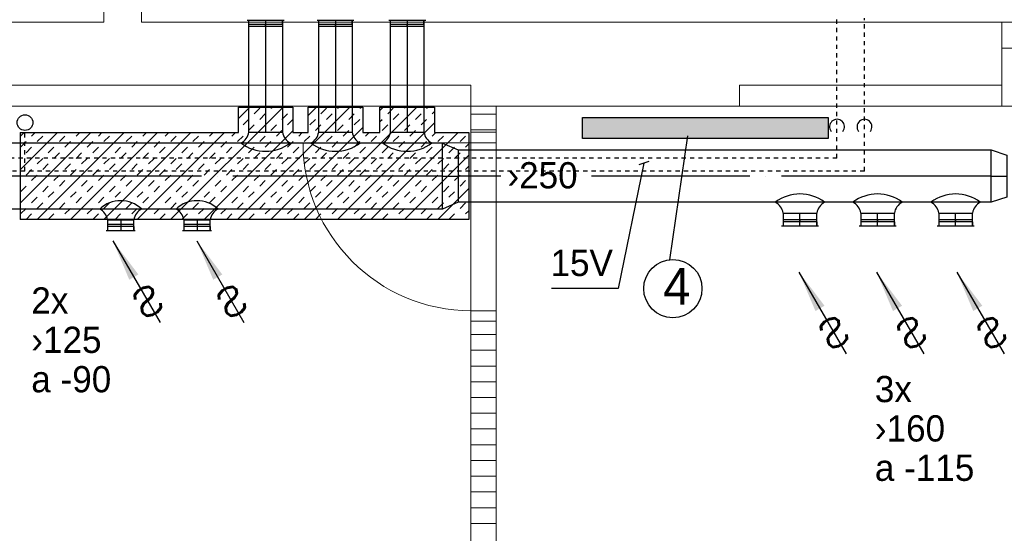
# Model space of a CAD drawing. Header units: millimetres. Extents: x 0 to 75740, y 0 to 52484.
# Tile 4 of 33: x 43855 to 48547, y 11578 to 14025. Entities that reach past the tile are written whole.
import ezdxf
from ezdxf.enums import TextEntityAlignment as Align

# ---------------------------------------------------------------- set-up
doc = ezdxf.new("R2010")
doc.units = ezdxf.units.MM
doc.header["$LTSCALE"] = 50
doc.header["$MEASUREMENT"] = 0
doc.header["$PDMODE"] = 1
doc.linetypes.add('2V-CENT', pattern=[23, 20, -1.5, 0, -1.5])
doc.linetypes.add('V-GOMD', pattern=[0.8, 0.4, -0.4])
doc.layers.get('0').update_dxf_attribs({"linetype": 'CONTINUOUS'})
for name, color, linetype in [('20600A200D001$0$A12-HEL1', 251, 'CONTINUOUS'), ('20600A200D001$0$A12-HEL4', 251, 'CONTINUOUS'), ('20600A200D001$0$A24-HEL1', 251, 'CONTINUOUS'), ('20600A200D001$0$A24-HEL2', 251, 'CONTINUOUS'), ('20600A200D001$0$A24-HEL3', 251, 'CONTINUOUS'), ('20600A200D001$0$A24-SKR1', 251, 'CONTINUOUS'), ('V060-', 3, 'CONTINUOUS'), ('V061-', 1, 'CONTINUOUS'), ('V070-', 3, 'CONTINUOUS'), ('V071-', 1, 'CONTINUOUS'), ('V100', 1, 'CONTINUOUS'), ('V100-', 6, 'CONTINUOUS'), ('V101-', 1, 'CONTINUOUS')]:
    doc.layers.add(name, color=color, linetype=linetype)
doc.styles.add('FISO', font='fiso')
doc.styles.add('SIMPLEX', font='SIMPLEX')

# ---------------------------------------------------------------- blocks, each defined once
blk = doc.blocks.new('VAGG_P', base_point=(16250.5, 22586.5))
for p, q in [((16250, 22587.5), (16251, 22587.5)), ((16250, 22587.5), (16250, 22586.5)), ((16251, 22587.5), (16251, 22586.5))]:
    blk.add_line(p, q)
at = {"color": 6}
blk.add_line((16249.95, 22586.5), (16251.05, 22586.5), dxfattribs=at)
blk = doc.blocks.new('C3A', base_point=(16246, 22590.5))
at = {"color": 0, "linetype": 'ByBlock'}
blk.add_line((16247, 22590.5), (16246, 22590.5), dxfattribs=at)
blk = doc.blocks.new('K3A', base_point=(16246, 22590.5))
at = {"color": 0, "linetype": 'ByBlock'}
for p, q in [((16246, 22591), (16247, 22591)), ((16247, 22591), (16247, 22590)), ((16247, 22590), (16246, 22590))]:
    blk.add_line(p, q, dxfattribs=at)
blk = doc.blocks.new('33A', base_point=(16246, 22590.5))
blk.add_point((16247, 22590.5))
at = {"color": 0, "linetype": 'ByBlock'}
blk.add_blockref('K3A', (16246, 22590.5), dxfattribs=at)
at = {"color": 1, "linetype": '2V-CENT'}
blk.add_blockref('C3A', (16246, 22590.5), dxfattribs=at)
at = {"style": 'SIMPLEX', "flags": 3}
blk.add_attdef('0', (16246, 22590.5), '', height=1, dxfattribs=at)
blk = doc.blocks.new('CCDIMF_315X250X75', base_point=(3095.5, 30301.1))
at = {"color": 0, "linetype": 'ByBlock'}
blk.add_line((3058, 30301.1), (3133, 30301.1), dxfattribs=at)
blk = doc.blocks.new('KCDIMF_315X250X75', base_point=(3095.5, 30301.1))
at = {"color": 0, "linetype": 'ByBlock'}
for p, q in [((3058, 30143.6), (3058, 30458.6)), ((3058, 30458.6), (3133, 30426.1)), ((3133, 30426.1), (3133, 30176.1)), ((3133, 30176.1), (3058, 30143.6))]:
    blk.add_line(p, q, dxfattribs=at)
blk = doc.blocks.new('3CDIMF_315X250X75', base_point=(3095.5, 30301.1))
for p in [(3058, 30301.1), (3133, 30301.1)]:
    blk.add_point(p)
at = {"color": 0, "linetype": 'ByBlock'}
blk.add_blockref('KCDIMF_315X250X75', (3095.5, 30301.1), dxfattribs=at)
at = {"color": 1, "linetype": '2V-CENT'}
blk.add_blockref('CCDIMF_315X250X75', (3095.5, 30301.1), dxfattribs=at)
at = {"style": 'SIMPLEX', "flags": 3}
blk.add_attdef('0', (3095.5, 30301.1), '', height=1, dxfattribs=at)
blk = doc.blocks.new('V420', base_point=(455, 404.5))
blk.add_line((455, 404.5), (464, 404.5))
blk.add_solid([(455, 404.5), (459, 405), (459, 404)])
blk = doc.blocks.new('V422', base_point=(16230, 22585))
blk.add_blockref('V420', (16230, 22585))
at = {"style": 'SIMPLEX'}
blk.add_text('s', height=4, rotation=90, dxfattribs=at).set_placement((16238, 22585), align=Align.CENTER)
blk = doc.blocks.new('CCDIMF_250X200X75', base_point=(3095.5, 30301.1))
at = {"color": 0, "linetype": 'ByBlock'}
blk.add_line((3058, 30301.1), (3133, 30301.1), dxfattribs=at)
blk = doc.blocks.new('KCDIMF_250X200X75', base_point=(3095.5, 30301.1))
at = {"color": 0, "linetype": 'ByBlock'}
for p, q in [((3058, 30176.1), (3058, 30426.1)), ((3058, 30426.1), (3133, 30401.1)), ((3133, 30401.1), (3133, 30201.1)), ((3133, 30201.1), (3058, 30176.1))]:
    blk.add_line(p, q, dxfattribs=at)
blk = doc.blocks.new('3CDIMF_250X200X75', base_point=(3095.5, 30301.1))
for p in [(3058, 30301.1), (3133, 30301.1)]:
    blk.add_point(p)
at = {"color": 0, "linetype": 'ByBlock'}
blk.add_blockref('KCDIMF_250X200X75', (3095.5, 30301.1), dxfattribs=at)
at = {"color": 1, "linetype": '2V-CENT'}
blk.add_blockref('CCDIMF_250X200X75', (3095.5, 30301.1), dxfattribs=at)
at = {"style": 'SIMPLEX', "flags": 3}
blk.add_attdef('0', (3095.5, 30301.1), '', height=1, dxfattribs=at)
blk = doc.blocks.new('VUN')
at = {"color": 0}
blk.add_circle((0, 0), 0.5, dxfattribs=at)
blk = doc.blocks.new('RADN')
at = {"color": 0}
for p, q in [((-0.5, -1), (-0.5, 0)), ((-0.5, 0), (0.5, 0)), ((0.5, 0), (0.5, -1)), ((0.5, -1), (-0.5, -1))]:
    blk.add_line(p, q, dxfattribs=at)
blk = doc.blocks.new('*X94')
at = {"color": 0}
for p, q in [((44574, 13072.4), (45110.2, 13608.6)), ((44892.2, 13072.4), (45428.4, 13608.6)), ((44896.6, 13554.1), (44951.1, 13608.6)), ((45051.5, 13603), (45057.2, 13608.6)), ((45210.4, 13072.4), (45746.6, 13608.6)), ((45229.5, 13568.7), (45269.3, 13608.6)), ((45369.7, 13603), (45375.4, 13608.6)), ((45475.8, 13603), (45481.4, 13608.6)), ((45571.3, 13592.4), (45587.5, 13608.6)), ((45687.9, 13603), (45693.6, 13608.6)), ((45794, 13603), (45799.6, 13608.6)), ((44972, 13576.5), (44998.5, 13603)), ((44998.5, 13549.9), (45025, 13576.5)), ((45104.6, 13549.9), (45131.1, 13576.5)), ((45290.2, 13576.5), (45316.7, 13603)), ((45316.7, 13549.9), (45343.2, 13576.5)), ((45422.8, 13549.9), (45449.3, 13576.5)), ((45608.4, 13576.5), (45634.9, 13603)), ((45634.9, 13549.9), (45661.4, 13576.5)), ((45741, 13549.9), (45767.5, 13576.5)), ((45820.5, 13576.5), (45831.3, 13587.2)), ((44919, 13523.4), (44945.5, 13549.9)), ((44945.5, 13496.9), (44972, 13523.4)), ((45051.5, 13496.9), (45078.1, 13523.4)), ((45131.1, 13523.4), (45156.6, 13548.9)), ((45237.2, 13523.4), (45263.7, 13549.9)), ((45263.7, 13496.9), (45290.2, 13523.4)), ((45369.5, 13072.4), (45831.3, 13534.2)), ((45369.7, 13496.9), (45396.3, 13523.4)), ((45449.3, 13523.4), (45475.8, 13549.9)), ((45571.3, 13539.4), (45581.9, 13549.9)), ((45581.9, 13496.9), (45608.4, 13523.4)), ((45687.9, 13496.9), (45714.5, 13523.4)), ((45767.5, 13523.4), (45794, 13549.9)), ((43857, 13150.9), (44193.5, 13487.4)), ((43857, 13310), (44034.4, 13487.4)), ((43857, 13469.1), (43875.3, 13487.4)), ((43911.3, 13470.4), (43928.4, 13487.4)), ((43937.6, 13072.4), (44352.6, 13487.4)), ((43937.8, 13443.9), (43964.4, 13470.4)), ((44043.9, 13443.9), (44070.4, 13470.4)), ((44096.7, 13072.4), (44511.7, 13487.4)), ((44123.5, 13470.4), (44140.5, 13487.4)), ((44229.5, 13470.4), (44246.6, 13487.4)), ((44255.8, 13072.4), (44670.8, 13487.4)), ((44256, 13443.9), (44282.6, 13470.4)), ((44362.1, 13443.9), (44388.6, 13470.4)), ((44414.9, 13072.4), (44829.9, 13487.4)), ((44441.7, 13470.4), (44458.7, 13487.4)), ((44547.7, 13470.4), (44564.8, 13487.4)), ((44574.2, 13443.9), (44600.8, 13470.4)), ((44680.3, 13443.9), (44706.8, 13470.4)), ((44733.1, 13072.4), (45156.6, 13495.9)), ((44759.9, 13470.4), (44776.9, 13487.4)), ((44865.9, 13470.4), (44883, 13487.4)), ((44892.4, 13443.9), (44919, 13470.4)), ((44998.5, 13443.9), (45025, 13470.4)), ((45051.3, 13072.4), (45489.5, 13510.5)), ((45078.1, 13470.4), (45104.6, 13496.9)), ((45184.1, 13470.4), (45201.2, 13487.4)), ((45210.6, 13443.9), (45237.2, 13470.4)), ((45316.7, 13443.9), (45343.2, 13470.4)), ((45396.3, 13470.4), (45422.8, 13496.9)), ((45502.3, 13470.4), (45519.4, 13487.4)), ((45528.6, 13072.4), (45943.6, 13487.4)), ((45528.8, 13443.9), (45555.4, 13470.4)), ((45634.9, 13443.9), (45661.4, 13470.4)), ((45714.5, 13470.4), (45741, 13496.9)), ((45820.5, 13470.4), (45837.6, 13487.4)), ((45847, 13443.9), (45873.6, 13470.4)), ((45953.1, 13443.9), (45979.6, 13470.4)), ((43858.3, 13417.4), (43884.8, 13443.9)), ((44070.4, 13417.4), (44096.9, 13443.9)), ((44176.5, 13417.4), (44203, 13443.9)), ((44388.6, 13417.4), (44415.1, 13443.9)), ((44494.7, 13417.4), (44521.2, 13443.9)), ((44706.8, 13417.4), (44733.3, 13443.9)), ((44812.9, 13417.4), (44839.4, 13443.9)), ((45025, 13417.4), (45051.5, 13443.9)), ((45131.1, 13417.4), (45157.6, 13443.9)), ((45343.2, 13417.4), (45369.7, 13443.9)), ((45449.3, 13417.4), (45475.8, 13443.9)), ((45661.4, 13417.4), (45687.9, 13443.9)), ((45767.5, 13417.4), (45794, 13443.9)), ((45979.6, 13417.4), (45995.2, 13432.9)), ((43884.8, 13390.8), (43911.3, 13417.4)), ((43990.9, 13390.8), (44017.4, 13417.4)), ((44017.4, 13364.3), (44043.9, 13390.8)), ((44123.5, 13364.3), (44150, 13390.8)), ((44203, 13390.8), (44229.5, 13417.4)), ((44309.1, 13390.8), (44335.6, 13417.4)), ((44335.6, 13364.3), (44362.1, 13390.8)), ((44441.7, 13364.3), (44468.2, 13390.8)), ((44521.2, 13390.8), (44547.7, 13417.4)), ((44627.3, 13390.8), (44653.8, 13417.4)), ((44653.8, 13364.3), (44680.3, 13390.8)), ((44759.9, 13364.3), (44786.4, 13390.8)), ((44839.4, 13390.8), (44865.9, 13417.4)), ((44945.5, 13390.8), (44972, 13417.4)), ((44972, 13364.3), (44998.5, 13390.8)), ((45078.1, 13364.3), (45104.6, 13390.8)), ((45157.6, 13390.8), (45184.1, 13417.4)), ((45263.7, 13390.8), (45290.2, 13417.4)), ((45290.2, 13364.3), (45316.7, 13390.8)), ((45396.3, 13364.3), (45422.8, 13390.8)), ((45475.8, 13390.8), (45502.3, 13417.4)), ((45581.9, 13390.8), (45608.4, 13417.4)), ((45608.4, 13364.3), (45634.9, 13390.8)), ((45687.7, 13072.4), (45995.2, 13379.9)), ((45714.5, 13364.3), (45741, 13390.8)), ((45794, 13390.8), (45820.5, 13417.4)), ((45900.1, 13390.8), (45926.6, 13417.4)), ((45926.6, 13364.3), (45953.1, 13390.8)), ((43857, 13363.1), (43858.3, 13364.3)), ((43937.8, 13337.8), (43964.4, 13364.3)), ((43964.4, 13311.3), (43990.9, 13337.8)), ((44070.4, 13311.3), (44096.9, 13337.8)), ((44150, 13337.8), (44176.5, 13364.3)), ((44256, 13337.8), (44282.6, 13364.3)), ((44282.6, 13311.3), (44309.1, 13337.8)), ((44388.6, 13311.3), (44415.1, 13337.8)), ((44468.2, 13337.8), (44494.7, 13364.3)), ((44574.2, 13337.8), (44600.8, 13364.3)), ((44600.8, 13311.3), (44627.3, 13337.8)), ((44706.8, 13311.3), (44733.3, 13337.8)), ((44786.4, 13337.8), (44812.9, 13364.3)), ((44892.4, 13337.8), (44919, 13364.3)), ((44919, 13311.3), (44945.5, 13337.8)), ((45025, 13311.3), (45051.5, 13337.8)), ((45104.6, 13337.8), (45131.1, 13364.3)), ((45210.6, 13337.8), (45237.2, 13364.3)), ((45237.2, 13311.3), (45263.7, 13337.8)), ((45343.2, 13311.3), (45369.7, 13337.8)), ((45422.8, 13337.8), (45449.3, 13364.3)), ((45528.8, 13337.8), (45555.4, 13364.3)), ((45555.4, 13311.3), (45581.9, 13337.8)), ((45661.4, 13311.3), (45687.9, 13337.8)), ((45741, 13337.8), (45767.5, 13364.3)), ((45847, 13337.8), (45873.6, 13364.3)), ((45873.6, 13311.3), (45900.1, 13337.8)), ((45979.6, 13311.3), (45995.2, 13326.8)), ((43884.8, 13284.8), (43911.3, 13311.3)), ((43911.3, 13258.3), (43937.8, 13284.8)), ((44017.4, 13258.3), (44043.9, 13284.8)), ((44096.9, 13284.8), (44123.5, 13311.3)), ((44203, 13284.8), (44229.5, 13311.3)), ((44229.5, 13258.3), (44256, 13284.8)), ((44335.6, 13258.3), (44362.1, 13284.8)), ((44415.1, 13284.8), (44441.7, 13311.3)), ((44521.2, 13284.8), (44547.7, 13311.3)), ((44547.7, 13258.3), (44574.2, 13284.8)), ((44653.8, 13258.3), (44680.3, 13284.8)), ((44733.3, 13284.8), (44759.9, 13311.3)), ((44839.4, 13284.8), (44865.9, 13311.3)), ((44865.9, 13258.3), (44892.4, 13284.8)), ((44972, 13258.3), (44998.5, 13284.8)), ((45051.5, 13284.8), (45078.1, 13311.3)), ((45157.6, 13284.8), (45184.1, 13311.3)), ((45184.1, 13258.3), (45210.6, 13284.8)), ((45290.2, 13258.3), (45316.7, 13284.8)), ((45369.7, 13284.8), (45396.3, 13311.3)), ((45475.8, 13284.8), (45502.3, 13311.3)), ((45502.3, 13258.3), (45528.8, 13284.8)), ((45608.4, 13258.3), (45634.9, 13284.8)), ((45687.9, 13284.8), (45714.5, 13311.3)), ((45794, 13284.8), (45820.5, 13311.3)), ((45820.5, 13258.3), (45847, 13284.8)), ((45926.6, 13258.3), (45953.1, 13284.8)), ((43857, 13257), (43858.3, 13258.3)), ((43858.3, 13205.2), (43884.8, 13231.7)), ((43964.4, 13205.2), (43990.9, 13231.7)), ((44043.9, 13231.7), (44070.4, 13258.3)), ((44150, 13231.7), (44176.5, 13258.3)), ((44176.5, 13205.2), (44203, 13231.7)), ((44282.6, 13205.2), (44309.1, 13231.7)), ((44362.1, 13231.7), (44388.6, 13258.3)), ((44468.2, 13231.7), (44494.7, 13258.3)), ((44494.7, 13205.2), (44521.2, 13231.7)), ((44600.8, 13205.2), (44627.3, 13231.7)), ((44680.3, 13231.7), (44706.8, 13258.3)), ((44786.4, 13231.7), (44812.9, 13258.3)), ((44812.9, 13205.2), (44839.4, 13231.7)), ((44919, 13205.2), (44945.5, 13231.7)), ((44998.5, 13231.7), (45025, 13258.3)), ((45104.6, 13231.7), (45131.1, 13258.3)), ((45131.1, 13205.2), (45157.6, 13231.7)), ((45237.2, 13205.2), (45263.7, 13231.7)), ((45316.7, 13231.7), (45343.2, 13258.3)), ((45422.8, 13231.7), (45449.3, 13258.3)), ((45449.3, 13205.2), (45475.8, 13231.7)), ((45555.4, 13205.2), (45581.9, 13231.7)), ((45634.9, 13231.7), (45661.4, 13258.3)), ((45741, 13231.7), (45767.5, 13258.3)), ((45767.5, 13205.2), (45794, 13231.7)), ((45873.6, 13205.2), (45900.1, 13231.7)), ((45953.1, 13231.7), (45979.6, 13258.3)), ((43990.9, 13178.7), (44017.4, 13205.2)), ((44096.9, 13178.7), (44123.5, 13205.2)), ((44309.1, 13178.7), (44335.6, 13205.2)), ((44415.1, 13178.7), (44441.7, 13205.2)), ((44627.3, 13178.7), (44653.8, 13205.2)), ((44733.3, 13178.7), (44759.9, 13205.2)), ((44945.5, 13178.7), (44972, 13205.2)), ((45051.5, 13178.7), (45078.1, 13205.2)), ((45263.7, 13178.7), (45290.2, 13205.2)), ((45369.7, 13178.7), (45396.3, 13205.2)), ((45581.9, 13178.7), (45608.4, 13205.2)), ((45687.9, 13178.7), (45714.5, 13205.2)), ((45846.8, 13072.4), (45995.2, 13220.8)), ((45900.1, 13178.7), (45926.6, 13205.2)), ((43911.3, 13152.2), (43937.8, 13178.7)), ((43937.8, 13125.7), (43964.4, 13152.2)), ((44043.9, 13125.7), (44070.4, 13152.2)), ((44123.5, 13152.2), (44150, 13178.7)), ((44229.5, 13152.2), (44256, 13178.7)), ((44256, 13125.7), (44282.6, 13152.2)), ((44362.1, 13125.7), (44388.6, 13152.2)), ((44441.7, 13152.2), (44468.2, 13178.7)), ((44547.7, 13152.2), (44574.2, 13178.7)), ((44574.2, 13125.7), (44600.8, 13152.2)), ((44680.3, 13125.7), (44706.8, 13152.2)), ((44759.9, 13152.2), (44786.4, 13178.7)), ((44865.9, 13152.2), (44892.4, 13178.7)), ((44892.4, 13125.7), (44919, 13152.2)), ((44998.5, 13125.7), (45025, 13152.2)), ((45078.1, 13152.2), (45104.6, 13178.7)), ((45184.1, 13152.2), (45210.6, 13178.7)), ((45210.6, 13125.7), (45237.2, 13152.2)), ((45316.7, 13125.7), (45343.2, 13152.2)), ((45396.3, 13152.2), (45422.8, 13178.7)), ((45502.3, 13152.2), (45528.8, 13178.7)), ((45528.8, 13125.7), (45555.4, 13152.2)), ((45634.9, 13125.7), (45661.4, 13152.2)), ((45714.5, 13152.2), (45741, 13178.7)), ((45820.5, 13152.2), (45847, 13178.7)), ((45847, 13125.7), (45873.6, 13152.2)), ((45953.1, 13125.7), (45979.6, 13152.2)), ((43858.3, 13099.2), (43884.8, 13125.7)), ((43884.8, 13072.6), (43911.3, 13099.2)), ((43990.9, 13072.6), (44017.4, 13099.2)), ((44070.4, 13099.2), (44096.9, 13125.7)), ((44176.5, 13099.2), (44203, 13125.7)), ((44203, 13072.6), (44229.5, 13099.2)), ((44309.1, 13072.6), (44335.6, 13099.2)), ((44388.6, 13099.2), (44415.1, 13125.7)), ((44494.7, 13099.2), (44521.2, 13125.7)), ((44521.2, 13072.6), (44547.7, 13099.2)), ((44627.3, 13072.6), (44653.8, 13099.2)), ((44706.8, 13099.2), (44733.3, 13125.7)), ((44812.9, 13099.2), (44839.4, 13125.7)), ((44839.4, 13072.6), (44865.9, 13099.2)), ((44945.5, 13072.6), (44972, 13099.2)), ((45025, 13099.2), (45051.5, 13125.7)), ((45131.1, 13099.2), (45157.6, 13125.7)), ((45157.6, 13072.6), (45184.1, 13099.2)), ((45263.7, 13072.6), (45290.2, 13099.2)), ((45343.2, 13099.2), (45369.7, 13125.7)), ((45449.3, 13099.2), (45475.8, 13125.7)), ((45475.8, 13072.6), (45502.3, 13099.2)), ((45581.9, 13072.6), (45608.4, 13099.2)), ((45661.4, 13099.2), (45687.9, 13125.7)), ((45767.5, 13099.2), (45794, 13125.7)), ((45794, 13072.6), (45820.5, 13099.2)), ((45900.1, 13072.6), (45926.6, 13099.2)), ((45979.6, 13099.2), (45995.2, 13114.7)), ((44043.7, 13072.4), (44043.9, 13072.6)), ((44149.8, 13072.4), (44150, 13072.6)), ((44361.9, 13072.4), (44362.1, 13072.6)), ((44468, 13072.4), (44468.2, 13072.6)), ((44680.1, 13072.4), (44680.3, 13072.6)), ((44786.2, 13072.4), (44786.4, 13072.6)), ((44998.3, 13072.4), (44998.5, 13072.6)), ((45104.4, 13072.4), (45104.6, 13072.6)), ((45316.5, 13072.4), (45316.7, 13072.6)), ((45422.6, 13072.4), (45422.8, 13072.6)), ((45634.7, 13072.4), (45634.9, 13072.6)), ((45740.8, 13072.4), (45741, 13072.6)), ((45952.9, 13072.4), (45953.1, 13072.6))]:
    blk.add_line(p, q, dxfattribs=at)
blk = doc.blocks.new('20600A200D001')
at = {"layer": '20600A200D001$0$A12-HEL1', "linetype": 'Continuous', "lineweight": 0}
blk.add_lwpolyline([(62535.2, 13613.6), (63435.2, 13613.6)], dxfattribs=at)
at = {"layer": '20600A200D001$0$A12-HEL4', "linetype": 'Continuous', "lineweight": 0}
for points in [[(58255.2, 17193.6), (58255.2, 14013.6)], [(58435.2, 16413.6), (58435.2, 14013.6)], [(58255.2, 14013.6), (55205, 14013.6)], [(62535.2, 14013.6), (58435.2, 14013.6)], [(62535.2, 14013.6), (62535.2, 13713.6)], [(60005, 13713.6), (57765, 13713.6)], [(60005, 13713.6), (60005, 13613.6)], [(62535.2, 13713.6), (61285, 13713.6)], [(61285, 13713.6), (61285, 13613.6)], [(61285, 13613.6), (60005, 13613.6)]]:
    blk.add_lwpolyline(points, dxfattribs=at)
at = {"layer": '20600A200D001$0$A24-HEL1', "linetype": 'Continuous', "lineweight": 0}
for points in [[(62535.2, 14013.6), (63435.2, 14013.6)], [(62535.2, 13888.6), (63435.2, 13888.6)], [(60005, 12588.6), (60005, 13488.6)], [(60125, 12588.6), (60125, 13488.6)], [(60005, 13438.6), (59205, 13438.6)], [(60125, 13438.6), (60005, 13438.6)], [(60125, 12638.6), (60005, 12638.6)]]:
    blk.add_lwpolyline(points, dxfattribs=at)
blk.add_arc((60005, 13438.6), 800, 180, 270, dxfattribs=at)
at = {"layer": '20600A200D001$0$A24-HEL2', "linetype": 'Continuous', "lineweight": 0}
for points in [[(60005, 13488.6), (60005, 13613.6)], [(60125, 13488.6), (60125, 13613.6)], [(60005, 13488.6), (60125, 13488.6)], [(60005, 6183.6), (60005, 12588.6)], [(60125, 12588.6), (60005, 12588.6)], [(60125, 6183.6), (60125, 12588.6)]]:
    blk.add_lwpolyline(points, dxfattribs=at)
at = {"layer": '20600A200D001$0$A24-HEL3', "linetype": 'Continuous', "lineweight": 0}
for points in [[(62535.2, 13713.6), (62535.2, 13613.6)], [(57765, 13613.6), (60005, 13613.6)], [(61285, 13613.6), (62535.2, 13613.6)]]:
    blk.add_lwpolyline(points, dxfattribs=at)
at = {"layer": '20600A200D001$0$A24-SKR1', "linetype": 'Continuous', "lineweight": 0}
for points in [[(60005, 13575), (60125, 13575)], [(60005, 13500), (60125, 13500)], [(60005, 12525), (60125, 12525)], [(60005, 12450), (60125, 12450)], [(60005, 12375), (60125, 12375)], [(60005, 12300), (60125, 12300)], [(60005, 12225), (60125, 12225)], [(60005, 12150), (60125, 12150)], [(60005, 12075), (60125, 12075)], [(60005, 12000), (60125, 12000)], [(60005, 11925), (60125, 11925)], [(60005, 11850), (60125, 11850)], [(60005, 11775), (60125, 11775)], [(60005, 11700), (60125, 11700)], [(60005, 11625), (60125, 11625)]]:
    blk.add_lwpolyline(points, dxfattribs=at)

msp = doc.modelspace()

# ---------------------------------------------------------------- linework, layer by layer
at = {"layer": 'V060-', "linetype": 'Continuous'}
for p, q in [((44946.6, 13488.8), (44946.6, 14021.7)), ((45106.6, 14021.7), (45106.6, 13488.8)), ((45279.5, 13488.8), (45279.5, 14021.7)), ((45439.5, 14021.7), (45439.5, 13488.8)), ((45621.3, 13488.8), (45621.3, 14021.7)), ((45781.3, 14021.7), (45781.3, 13488.8)), ((42062.5, 13437.7), (45871, 13437.7)), ((45944, 13404.9), (48484.4, 13404.9)), ((48484.4, 13154.9), (45944, 13154.9)), ((45871, 13122.7), (42062.5, 13122.7)), ((47492.9, 13103.8), (47492.9, 13042)), ((47652.9, 13042), (47652.9, 13103.8)), ((47862.6, 13103.8), (47862.6, 13042)), ((48022.6, 13042), (48022.6, 13103.8)), ((48234.8, 13103.8), (48234.8, 13042)), ((48394.8, 13042), (48394.8, 13103.8)), ((44273.5, 13071.6), (44273.5, 13021.5)), ((44398.5, 13021.5), (44398.5, 13071.6)), ((44637.2, 13071.6), (44637.2, 13021.5)), ((44762.2, 13021.5), (44762.2, 13071.6))]:
    msp.add_line(p, q, dxfattribs=at)
at = {"layer": 'V060-', "color": 1, "linetype": '2V-CENT'}
for p, q in [((45026.6, 14021.7), (45026.6, 13488.8)), ((45359.5, 14021.7), (45359.5, 13488.8)), ((45701.3, 14021.7), (45701.3, 13488.8)), ((45871, 13280.2), (42673.2, 13280.2)), ((46146.7, 13279.9), (45944, 13279.9)), ((48484.4, 13279.9), (46578.9, 13279.9)), ((47572.9, 13042), (47572.9, 13103.8)), ((47942.6, 13042), (47942.6, 13103.8)), ((48314.8, 13042), (48314.8, 13103.8)), ((44336, 13071.6), (44336, 13021.5)), ((44699.7, 13071.6), (44699.7, 13021.5))]:
    msp.add_line(p, q, dxfattribs=at)
at = {"layer": 'V060-', "color": 1, "linetype": 'Continuous'}
for p, q in [((44896.6, 13487.4), (44896.6, 13608.6)), ((45156.6, 13608.6), (45156.6, 13487.4)), ((45229.5, 13487.4), (45229.5, 13608.6)), ((45489.5, 13608.6), (45489.5, 13487.4)), ((45571.3, 13487.4), (45571.3, 13608.6)), ((45831.3, 13608.6), (45831.3, 13487.4)), ((43857, 13487.4), (44896.6, 13487.4)), ((45156.6, 13487.4), (45229.5, 13487.4)), ((45489.5, 13487.4), (45571.3, 13487.4)), ((45831.3, 13487.4), (45995.2, 13487.4)), ((45995.2, 13072.4), (43857, 13072.4))]:
    msp.add_line(p, q, dxfattribs=at)
at = {"layer": 'V060-', "color": 1}
for p, q in [((44896.6, 13608.6), (45156.6, 13608.6)), ((45229.5, 13608.6), (45489.5, 13608.6)), ((45571.3, 13608.6), (45831.3, 13608.6)), ((43857, 13487.4), (43857, 13072.4)), ((45995.2, 13487.4), (45995.2, 13072.4))]:
    msp.add_line(p, q, dxfattribs=at)
at = {"layer": 'V060-'}
for p, q in [((44946.6, 13488.8), (45106.6, 13488.8)), ((45279.5, 13488.8), (45439.5, 13488.8)), ((45621.3, 13488.8), (45781.3, 13488.8)), ((47492.9, 13103.8), (47652.9, 13103.8)), ((47862.6, 13103.8), (48022.6, 13103.8)), ((48234.8, 13103.8), (48394.8, 13103.8)), ((44273.5, 13071.6), (44398.5, 13071.6)), ((44637.2, 13071.6), (44762.2, 13071.6))]:
    msp.add_line(p, q, dxfattribs=at)
for centre, start, end in [((44880.1, 13498.3), 295.5681, 351.8724), ((45173.2, 13498.3), 188.1276, 244.4319), ((45212.9, 13498.3), 295.5681, 351.8724), ((45506, 13498.3), 188.1276, 244.4319), ((45554.7, 13498.3), 295.5681, 351.8724), ((45847.8, 13498.3), 188.1276, 244.4319), ((47426.4, 13094.3), 8.1276, 64.4319), ((47719.5, 13094.3), 115.5681, 171.8724), ((47796, 13094.3), 8.1276, 64.4319), ((48089.1, 13094.3), 115.5681, 171.8724), ((48168.2, 13094.3), 8.1276, 64.4319), ((48461.3, 13094.3), 115.5681, 171.8724), ((44206.9, 13062.1), 8.1276, 64.4319), ((44465, 13062.1), 115.5681, 171.8724), ((44570.6, 13062.1), 8.1276, 64.4319), ((44828.7, 13062.1), 115.5681, 171.8724)]:
    msp.add_arc(centre, 67.2, start, end, dxfattribs=at)
at = {"layer": 'V070-'}
for centre, radius, start, end in [((45026.6, 13591.2), 193.4, 232.5683, 307.4317), ((45359.5, 13591.2), 193.4, 232.5683, 307.4317), ((45701.3, 13591.2), 193.4, 232.5683, 307.4317), ((47572.9, 13001.4), 193.4, 52.5683, 127.4317), ((47942.6, 13001.4), 193.4, 52.5683, 127.4317), ((48314.8, 13001.4), 193.4, 52.5683, 127.4317), ((44336, 13017), 145.6, 46.5894, 133.4106), ((44699.7, 13017), 145.6, 46.5894, 133.4106)]:
    msp.add_arc(centre, radius, start, end, dxfattribs=at)
at = {"layer": 'V100'}
msp.add_line((47036.2, 13471.7), (46951.8, 12881.6), dxfattribs=at)
msp.add_circle((46967.2, 12743.7), 138.8, dxfattribs=at)
for centre in [(47749.4, 13514.8), (47880.3, 13514.8)]:
    msp.add_arc(centre, 35.5, 322.1095, 577.8905, dxfattribs=at)
msp.add_trace([(46536.8, 13558.9), (46536.8, 13458.9), (47706.8, 13558.9), (47706.8, 13458.9)], dxfattribs=at)
at = {"layer": 'V100-', "linetype": 'V-GOMD'}
for p, q in [((47749.1, 13365.4), (47749.1, 14033.1)), ((47879.8, 13303.2), (47879.8, 14032.5)), ((43879.8, 13303.2), (43879.8, 13497.1)), ((47749.1, 13365.4), (42183.8, 13365.4)), ((47879.8, 13303.2), (42083, 13303.2))]:
    msp.add_line(p, q, dxfattribs=at)
at = {"layer": 'V101-'}
for p, q in [((46829.2, 13341.4), (46706.5, 12743.7)), ((46852.9, 13349.3), (46805.4, 13333.5)), ((46706.5, 12743.7), (46388.7, 12743.7))]:
    msp.add_line(p, q, dxfattribs=at)

# ---------------------------------------------------------------- block references
at = {"layer": 'V060-'}
msp.add_blockref('20600A200D001', (-14000, 0), dxfattribs=at)
at = {"layer": 'V060-', "color": 1}
msp.add_blockref('*X94', (0, 0), dxfattribs=at)
at = {"layer": 'V060-', "linetype": 'Continuous'}
for name, p in [('3CDIMF_315X250X75', (45907, 13279.9)), ('3CDIMF_250X200X75', (48521, 13279.9))]:
    msp.add_blockref(name, p, dxfattribs=at)
at = {"layer": 'V070-'}
for name, p, xscale, yscale, zscale, rotation in [('VAGG_P', (45026.6, 14021.7), 160, 20, 160, 180), ('VAGG_P', (45359.5, 14021.7), 160, 20, 160, 180), ('VAGG_P', (45701.3, 14021.7), 160, 20, 160, 180), ('V422', (44298.5, 12971.8), -50, 50, 50, 120), ('V422', (44698.5, 12971.8), -50, 50, 50, 120), ('V422', (47568.1, 12822.7), -50, 50, 50, 120), ('V422', (47568.1, 12822.7), -50, 50, 50, 120), ('V422', (47937.7, 12822.7), -50, 50, 50, 120), ('V422', (47937.7, 12822.7), -50, 50, 50, 120), ('V422', (48320.3, 12822.7), -50, 50, 50, 120)]:
    msp.add_blockref(name, p, dxfattribs=dict(at, xscale=xscale, yscale=yscale, zscale=zscale, rotation=rotation))
at = {"layer": 'V070-', "linetype": 'Continuous', "zscale": 10, "rotation": 270}
for p, xscale, yscale in [((45026.6, 14001.7), 10, 160), ((45359.5, 14001.7), 10, 160), ((45701.3, 14001.7), 10, 160), ((44336, 13039.1), -10, 125), ((44699.7, 13039.1), -10, 125), ((47572.9, 13062), -10, 160), ((47942.6, 13062), -10, 160), ((48314.8, 13062), -10, 160)]:
    msp.add_blockref('33A', p, dxfattribs=dict(at, xscale=xscale, yscale=yscale))
at = {"layer": 'V070-', "yscale": 20}
for p, xscale, zscale in [((47572.9, 13042), -160, 160), ((47942.6, 13042), -160, 160), ((48314.8, 13042), -160, 160), ((44336, 13019.1), -125, 125), ((44699.7, 13019.1), -125, 125)]:
    msp.add_blockref('VAGG_P', p, dxfattribs=dict(at, xscale=xscale, zscale=zscale))
at = {"layer": 'V100', "xscale": 1170, "yscale": 100, "zscale": 1170}
msp.add_blockref('RADN', (47121.8, 13558.9), dxfattribs=at)
at = {"layer": 'V100-', "color": 1, "xscale": 75, "yscale": 75, "zscale": 75}
msp.add_blockref('VUN', (43879.8, 13534.6), dxfattribs=at)

# ---------------------------------------------------------------- texts
at = {"layer": 'V061-', "color": 1, "style": 'FISO'}
msp.add_text('›250', height=125, dxfattribs=at).set_placement((46178.8, 13221.2))
at = {"layer": 'V071-', "color": 1, "style": 'FISO'}
for s, p in [('2x', (43910, 12624.7)), ('›125', (43910, 12437.2)), ('a -90', (43910, 12249.7)), ('3x', (47929.8, 12202.8)), ('›160', (47929.8, 12015.3)), ('a -115', (47929.8, 11827.8))]:
    msp.add_text(s, height=125, dxfattribs=at).set_placement(p)
at = {"layer": 'V100', "color": 3, "style": 'FISO'}
msp.add_text('4', height=175, dxfattribs=at).set_placement((46921.2, 12667))
at = {"layer": 'V101-', "style": 'FISO'}
msp.add_text('15V', height=125, dxfattribs=at).set_placement((46681.5, 12803.7), align=Align.RIGHT)

doc.saveas('drawing.dxf')
